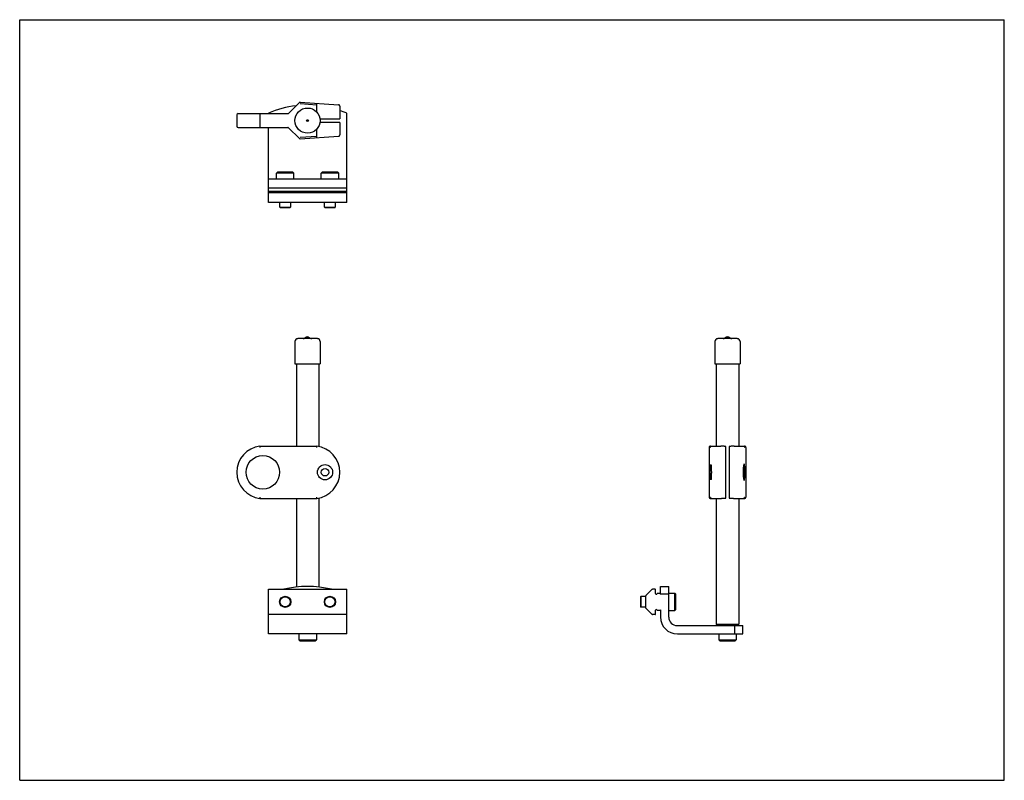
# Model space of a CAD drawing. Header units: inches. Extents: x 0 to 22, y 0 to 17.
import ezdxf

# ---------------------------------------------------------------- set-up
doc = ezdxf.new("R2010")
doc.units = ezdxf.units.IN
doc.header["$LTSCALE"] = 1.21
doc.header["$MEASUREMENT"] = 0
doc.layers.get('0').update_dxf_attribs({"linetype": 'CONTINUOUS'})
doc.layers.add('BRACKET_5_BL0', color=7, linetype='CONTINUOUS')
doc.layers.add('THROUGH_BEAM_1_BL1', color=7, linetype='CONTINUOUS')

# ---------------------------------------------------------------- blocks, each defined once
blk = doc.blocks.new('BRACKET_5_BL0', base_point=(10.858, 9.094))
at = {"layer": 'BRACKET_5_BL0', "color": 7, "linetype": 'CONTINUOUS'}
for p, q in [((5.557, 14.9), (5.557, 14.912)), ((7.307, 12.917), (7.307, 14.912)), ((5.557, 12.917), (5.557, 14.59)), ((7.307, 13.433), (5.557, 13.433)), ((5.759, 13.591), (5.735, 13.567)), ((5.735, 13.433), (5.735, 13.567)), ((6.129, 13.567), (5.735, 13.567)), ((6.105, 13.591), (5.759, 13.591)), ((6.105, 13.591), (6.129, 13.567)), ((6.129, 13.433), (6.129, 13.567)), ((6.759, 13.591), (6.735, 13.567)), ((7.129, 13.567), (6.735, 13.567)), ((6.735, 13.433), (6.735, 13.567)), ((7.105, 13.591), (6.759, 13.591)), ((7.105, 13.591), (7.129, 13.567)), ((7.129, 13.433), (7.129, 13.567)), ((5.557, 13.245), (7.307, 13.245)), ((5.557, 13.17), (7.307, 13.17)), ((5.557, 13.14), (7.307, 13.14)), ((7.307, 12.917), (5.557, 12.917)), ((5.814, 12.807), (5.814, 12.917)), ((5.814, 12.807), (6.05, 12.807)), ((5.814, 12.807), (5.818, 12.803)), ((5.818, 12.803), (6.046, 12.803)), ((6.046, 12.803), (6.05, 12.807)), ((6.05, 12.917), (6.05, 12.807)), ((6.814, 12.807), (6.814, 12.917)), ((6.814, 12.807), (7.05, 12.807)), ((6.814, 12.807), (6.818, 12.803)), ((6.818, 12.803), (7.046, 12.803)), ((7.046, 12.803), (7.05, 12.807)), ((7.05, 12.917), (7.05, 12.807)), ((6.412, 9.903), (6.373, 9.88)), ((6.452, 9.903), (6.412, 9.903)), ((6.452, 9.903), (6.491, 9.88)), ((15.795, 9.903), (15.756, 9.88)), ((15.835, 9.903), (15.795, 9.903)), ((15.873, 9.88), (15.835, 9.903)), ((6.151, 9.808), (6.151, 9.308)), ((6.651, 9.871), (6.213, 9.871)), ((6.713, 9.808), (6.713, 9.308)), ((15.533, 9.808), (15.533, 9.308)), ((16.033, 9.871), (15.596, 9.871)), ((16.096, 9.808), (16.096, 9.308)), ((6.151, 9.308), (6.713, 9.308)), ((6.182, 9.308), (6.182, 7.47)), ((6.682, 9.308), (6.682, 7.463)), ((15.533, 9.308), (16.096, 9.308)), ((15.565, 9.308), (15.565, 7.47)), ((16.065, 9.308), (16.065, 7.47)), ((6.182, 6.3), (6.182, 4.319)), ((6.682, 6.308), (6.682, 4.319)), ((15.565, 6.3), (15.565, 3.491)), ((16.065, 6.3), (16.065, 3.491)), ((5.557, 4.269), (7.307, 4.269)), ((5.557, 3.271), (5.557, 4.269)), ((7.307, 3.271), (7.307, 4.269)), ((13.99, 4.131), (14.122, 4.263)), ((14.2, 4.269), (14.136, 4.269)), ((14.21, 4.174), (14.21, 4.259)), ((14.315, 4.334), (14.503, 4.334)), ((14.315, 4.157), (14.315, 4.334)), ((14.503, 3.647), (14.503, 4.334)), ((14.503, 4.186), (14.637, 4.186)), ((14.66, 4.163), (14.637, 4.186)), ((14.637, 3.793), (14.637, 4.186)), ((13.873, 4.104), (13.877, 4.107)), ((13.873, 4.104), (13.873, 3.875)), ((13.987, 4.107), (13.877, 4.107)), ((13.877, 4.107), (13.877, 3.871)), ((13.987, 3.851), (13.987, 4.124)), ((14.305, 4.174), (14.24, 4.174)), ((14.503, 4.157), (14.315, 4.157)), ((14.66, 3.816), (14.66, 4.163)), ((13.873, 3.875), (13.877, 3.871)), ((13.987, 3.871), (13.877, 3.871)), ((14.122, 3.712), (13.99, 3.844)), ((14.21, 3.716), (14.21, 3.801)), ((14.24, 3.801), (14.305, 3.801)), ((14.315, 3.811), (14.315, 3.651)), ((14.503, 3.793), (14.637, 3.793)), ((14.66, 3.816), (14.637, 3.793)), ((7.307, 3.706), (5.557, 3.706)), ((14.2, 3.706), (14.136, 3.706)), ((14.691, 3.459), (16.159, 3.459)), ((15.565, 3.491), (16.065, 3.491)), ((15.596, 3.459), (15.565, 3.491)), ((15.982, 3.271), (15.982, 3.459)), ((16.033, 3.459), (16.065, 3.491)), ((16.159, 3.271), (16.159, 3.459)), ((7.307, 3.271), (5.557, 3.271)), ((6.235, 3.271), (6.235, 3.137)), ((6.235, 3.137), (6.629, 3.137)), ((6.259, 3.114), (6.235, 3.137)), ((6.259, 3.114), (6.605, 3.114)), ((6.605, 3.114), (6.629, 3.137)), ((6.629, 3.271), (6.629, 3.137)), ((14.695, 3.271), (16.159, 3.271)), ((15.618, 3.271), (15.618, 3.137)), ((15.618, 3.137), (16.012, 3.137)), ((15.642, 3.114), (15.618, 3.137)), ((15.642, 3.114), (15.988, 3.114)), ((15.988, 3.114), (16.012, 3.137)), ((16.012, 3.271), (16.012, 3.137))]:
    blk.add_line(p, q, dxfattribs=at)
for centre, radius in [((6.432, 14.745), 0.281), ((6.432, 14.745), 0.02), ((5.932, 3.989), 0.125), ((5.932, 3.989), 0.118), ((5.932, 3.989), 0.114), ((6.932, 3.989), 0.125), ((6.932, 3.989), 0.118), ((6.932, 3.989), 0.114)]:
    blk.add_circle(centre, radius, dxfattribs=at)
for centre, radius, start, end in [((6.432, 12.839), 2.25, 96.5561, 112.8854), ((6.432, 12.839), 2.25, 67.1146, 71.3337), ((6.432, 9.869), 0.0391, 59.2988, 120.7012), ((15.815, 9.869), 0.0391, 59.2988, 120.7012), ((6.213, 9.808), 0.0625, 90, 180), ((6.341, 9.933), 0.0625, 270, 301), ((6.523, 9.933), 0.0625, 239, 270), ((6.651, 9.808), 0.0625, 0, 90), ((15.596, 9.808), 0.0625, 90, 180), ((15.724, 9.933), 0.0625, 270, 301), ((15.906, 9.933), 0.0625, 239, 270), ((16.033, 9.808), 0.0625, 0, 90), ((6.432, 2.084), 2.25, 76.304, 103.696), ((14.136, 4.249), 0.02, 90, 135), ((14.2, 4.259), 0.01, 0, 90), ((13.997, 4.124), 0.01, 135, 180), ((14.225, 4.174), 0.015, 180, 360), ((14.305, 4.164), 0.01, 0, 90), ((13.997, 3.851), 0.01, 180, 225), ((14.225, 3.801), 0.015, 0, 180), ((14.305, 3.811), 0.01, 270, 360), ((14.136, 3.726), 0.02, 225, 270), ((14.2, 3.716), 0.01, 270, 360), ((14.695, 3.651), 0.38, 180, 270), ((14.691, 3.647), 0.188, 180, 270)]:
    blk.add_arc(centre, radius, start, end, dxfattribs=at)
blk = doc.blocks.new('THROUGH_BEAM_1_BL1', base_point=(10.538, 10.725))
at = {"layer": 'THROUGH_BEAM_1_BL1', "color": 7, "linetype": 'CONTINUOUS'}
for p, q in [((6.008, 14.906), (6.25, 15.149)), ((6.266, 15.155), (7.124, 15.097)), ((6.268, 15.124), (6.639, 15.1)), ((6.639, 14.935), (6.639, 15.1)), ((7.152, 15.067), (7.152, 14.785)), ((4.852, 14.87), (4.852, 14.62)), ((4.882, 14.9), (5.994, 14.9)), ((5.365, 14.87), (5.365, 14.62)), ((6.71, 14.785), (7.152, 14.785)), ((4.882, 14.59), (5.994, 14.59)), ((6.25, 14.342), (6.008, 14.584)), ((6.639, 14.391), (6.639, 14.555)), ((7.152, 14.705), (6.71, 14.705)), ((7.152, 14.705), (7.152, 14.423)), ((6.266, 14.336), (7.124, 14.393)), ((6.639, 14.391), (6.268, 14.366)), ((5.365, 7.47), (6.639, 7.47)), ((5.365, 7.47), (5.367, 7.44)), ((15.405, 7.44), (15.405, 6.33)), ((15.436, 7.47), (15.435, 7.47)), ((15.436, 7.47), (15.665, 7.47)), ((15.775, 6.308), (15.775, 7.463)), ((15.855, 7.463), (15.855, 6.308)), ((15.964, 7.47), (16.194, 7.47)), ((16.194, 7.47), (16.194, 7.47)), ((16.224, 7.44), (16.224, 6.33)), ((16.176, 6.979), (16.187, 7.072)), ((16.187, 7.072), (16.198, 6.979)), ((16.176, 6.979), (16.198, 6.979)), ((16.176, 6.792), (16.176, 6.979)), ((16.198, 6.979), (16.198, 6.792)), ((16.176, 6.792), (16.198, 6.792)), ((16.187, 6.698), (16.176, 6.792)), ((16.198, 6.792), (16.187, 6.698)), ((5.367, 6.33), (5.365, 6.3)), ((5.365, 6.3), (6.639, 6.3)), ((15.435, 6.3), (15.436, 6.3)), ((15.436, 6.3), (15.665, 6.3)), ((15.964, 6.3), (16.194, 6.3)), ((16.194, 6.3), (16.194, 6.3)), ((16.194, 6.3), (16.195, 6.3))]:
    blk.add_line(p, q, dxfattribs=at)
for points in [[(7.152, 15.067), (7.152, 15.07), (7.151, 15.075), (7.15, 15.079), (7.148, 15.082), (7.146, 15.086), (7.143, 15.089), (7.139, 15.092), (7.136, 15.094), (7.132, 15.095), (7.128, 15.097), (7.124, 15.097)], [(7.124, 14.393), (7.128, 14.394), (7.132, 14.395), (7.136, 14.397), (7.139, 14.399), (7.143, 14.402), (7.146, 14.405), (7.148, 14.408), (7.15, 14.412), (7.151, 14.416), (7.152, 14.42), (7.152, 14.423)], [(15.435, 7.47), (15.43, 7.47), (15.426, 7.469), (15.421, 7.467), (15.417, 7.464), (15.414, 7.461), (15.411, 7.458), (15.409, 7.454), (15.407, 7.45), (15.406, 7.445), (15.405, 7.441), (15.405, 7.44)], [(16.224, 7.44), (16.224, 7.441), (16.224, 7.445), (16.223, 7.45), (16.221, 7.454), (16.219, 7.458), (16.216, 7.461), (16.212, 7.464), (16.208, 7.467), (16.204, 7.469), (16.199, 7.47), (16.194, 7.47)], [(15.405, 6.33), (15.406, 6.326), (15.407, 6.321), (15.408, 6.317), (15.411, 6.313), (15.414, 6.31), (15.417, 6.307), (15.421, 6.304), (15.425, 6.302), (15.43, 6.301), (15.435, 6.3)], [(16.195, 6.3), (16.2, 6.301), (16.204, 6.302), (16.209, 6.304), (16.212, 6.307), (16.216, 6.31), (16.219, 6.313), (16.221, 6.317), (16.223, 6.321), (16.224, 6.326), (16.224, 6.33)]]:
    blk.add_lwpolyline(points, dxfattribs=at)
for centre, radius in [((5.432, 6.885), 0.375), ((6.822, 6.885), 0.17), ((6.822, 6.885), 0.0827)]:
    blk.add_circle(centre, radius, dxfattribs=at)
for centre, radius, start, end in [((6.265, 15.135), 0.02, 86.1647, 135), ((4.882, 14.87), 0.03, 90.0026, 180), ((5.994, 14.92), 0.02, 270.0001, 315), ((4.882, 14.62), 0.03, 180, 270), ((5.994, 14.57), 0.02, 45, 90), ((6.265, 14.356), 0.02, 225, 273.8354), ((5.442, 6.885), 0.59, 97.4646, 262.5354), ((6.562, 6.885), 0.59, 277.4646, 82.5354)]:
    blk.add_arc(centre, radius, start, end, dxfattribs=at)
for points, knots in [([(6.639, 15.1), (6.639, 15.102), (6.639, 15.106), (6.639, 15.111), (6.639, 15.116), (6.639, 15.121), (6.639, 15.124), (6.639, 15.126), (6.639, 15.127), (6.639, 15.128), (6.639, 15.128), (6.639, 15.129), (6.639, 15.129), (6.639, 15.129), (6.639, 15.129), (6.639, 15.13), (6.639, 15.13), (6.639, 15.13)], [0, 0, 0, 0, 0.193888, 0.380551, 0.552262, 0.702731, 0.826383, 0.876628, 0.918576, 0.936326, 0.95187, 0.965186, 0.976278, 0.98517, 0.988813, 0.991939, 1, 1, 1, 1]), ([(5.367, 14.9), (5.367, 14.9), (5.367, 14.9), (5.367, 14.9), (5.367, 14.9), (5.367, 14.899), (5.367, 14.899), (5.367, 14.899), (5.366, 14.898), (5.366, 14.897), (5.366, 14.895), (5.366, 14.891), (5.366, 14.887), (5.365, 14.882), (5.365, 14.876), (5.365, 14.872), (5.365, 14.87)], [0, 0, 0, 0, 0.008059, 0.014831, 0.023733, 0.034835, 0.048162, 0.06372, 0.081487, 0.123479, 0.173773, 0.297521, 0.448054, 0.619771, 0.80634, 1, 1, 1, 1]), ([(5.365, 14.62), (5.365, 14.618), (5.365, 14.615), (5.365, 14.609), (5.366, 14.604), (5.366, 14.599), (5.366, 14.596), (5.366, 14.594), (5.366, 14.593), (5.367, 14.592), (5.367, 14.592), (5.367, 14.591), (5.367, 14.591), (5.367, 14.591), (5.367, 14.59), (5.367, 14.59), (5.367, 14.59)], [0, 0, 0, 0, 0.19366, 0.380229, 0.551945, 0.702478, 0.826225, 0.876519, 0.918511, 0.936278, 0.951837, 0.965164, 0.976267, 0.985169, 0.991942, 1, 1, 1, 1]), ([(6.639, 14.361), (6.639, 14.361), (6.639, 14.361), (6.639, 14.361), (6.639, 14.361), (6.639, 14.362), (6.639, 14.362), (6.639, 14.362), (6.639, 14.363), (6.639, 14.363), (6.639, 14.365), (6.639, 14.367), (6.639, 14.37), (6.639, 14.374), (6.639, 14.38), (6.639, 14.385), (6.639, 14.389), (6.639, 14.391)], [0, 0, 0, 0, 0.008066, 0.011195, 0.014838, 0.023733, 0.034827, 0.048145, 0.06369, 0.08144, 0.123389, 0.173632, 0.297282, 0.447748, 0.619456, 0.806116, 1, 1, 1, 1]), ([(6.639, 7.44), (6.639, 7.442), (6.639, 7.446), (6.639, 7.452), (6.639, 7.457), (6.639, 7.461), (6.639, 7.465), (6.639, 7.467), (6.639, 7.468), (6.639, 7.469), (6.639, 7.469), (6.639, 7.469), (6.639, 7.47), (6.639, 7.47), (6.639, 7.47), (6.639, 7.47), (6.639, 7.47)], [0, 0, 0, 0, 0.19348, 0.379841, 0.551425, 0.701957, 0.82582, 0.8762, 0.918281, 0.936092, 0.951692, 0.965058, 0.976195, 0.985128, 0.991924, 1, 1, 1, 1]), ([(15.435, 7.47), (15.433, 7.47), (15.43, 7.47), (15.426, 7.469), (15.423, 7.468), (15.418, 7.465), (15.414, 7.462), (15.41, 7.457), (15.408, 7.453), (15.407, 7.449), (15.406, 7.445), (15.405, 7.442), (15.405, 7.44)], [0, 0, 0, 0, 0.124705, 0.187264, 0.249772, 0.374554, 0.499455, 0.624465, 0.749561, 0.81224, 0.874961, 1, 1, 1, 1]), ([(15.43, 7.44), (15.43, 7.442), (15.431, 7.445), (15.432, 7.449), (15.433, 7.453), (15.435, 7.457), (15.439, 7.462), (15.444, 7.465), (15.448, 7.468), (15.452, 7.469), (15.455, 7.47), (15.458, 7.47), (15.46, 7.47)], [0, 0, 0, 0, 0.124739, 0.18736, 0.249962, 0.374958, 0.500005, 0.625053, 0.750048, 0.812646, 0.875263, 1, 1, 1, 1]), ([(15.775, 7.463), (15.765, 7.463), (15.751, 7.464), (15.731, 7.465), (15.713, 7.466), (15.691, 7.468), (15.674, 7.47), (15.665, 7.47)], [0, 0, 0, 0, 0.266336, 0.396544, 0.524113, 0.769785, 1, 1, 1, 1]), ([(15.964, 7.47), (15.956, 7.47), (15.938, 7.468), (15.912, 7.466), (15.884, 7.464), (15.864, 7.463), (15.855, 7.463)], [0, 0, 0, 0, 0.230216, 0.475889, 0.733664, 1, 1, 1, 1]), ([(16.169, 7.47), (16.171, 7.47), (16.174, 7.47), (16.178, 7.469), (16.182, 7.468), (16.186, 7.465), (16.19, 7.462), (16.194, 7.457), (16.197, 7.453), (16.198, 7.449), (16.199, 7.445), (16.199, 7.442), (16.199, 7.44)], [0, 0, 0, 0, 0.124738, 0.187355, 0.249952, 0.374947, 0.499995, 0.625041, 0.750037, 0.812639, 0.875261, 1, 1, 1, 1]), ([(16.224, 7.44), (16.224, 7.442), (16.224, 7.445), (16.223, 7.449), (16.222, 7.453), (16.219, 7.457), (16.216, 7.462), (16.211, 7.465), (16.207, 7.468), (16.203, 7.469), (16.199, 7.47), (16.196, 7.47), (16.194, 7.47)], [0, 0, 0, 0, 0.125048, 0.187779, 0.25047, 0.375578, 0.500582, 0.625472, 0.750242, 0.812743, 0.875296, 1, 1, 1, 1]), ([(15.431, 6.885), (15.431, 6.896), (15.431, 6.918), (15.432, 6.945), (15.433, 6.965), (15.433, 6.98), (15.434, 6.993), (15.435, 7.005), (15.435, 7.016), (15.436, 7.025), (15.437, 7.031), (15.437, 7.035), (15.438, 7.039), (15.438, 7.042), (15.439, 7.045), (15.439, 7.048), (15.44, 7.05), (15.44, 7.051), (15.44, 7.052), (15.441, 7.053), (15.441, 7.053), (15.441, 7.054), (15.442, 7.055), (15.442, 7.055), (15.443, 7.055)], [0, 0, 0, 0, 0.193743, 0.380049, 0.46815, 0.55176, 0.630062, 0.702324, 0.767856, 0.826057, 0.852232, 0.876379, 0.898449, 0.918393, 0.936168, 0.951744, 0.965102, 0.970946, 0.976233, 0.980965, 0.98515, 0.988799, 0.99193, 1, 1, 1, 1]), ([(15.443, 7.055), (15.443, 7.055), (15.443, 7.055), (15.443, 7.055), (15.443, 7.055), (15.444, 7.055), (15.444, 7.054), (15.444, 7.053), (15.445, 7.053), (15.445, 7.052), (15.445, 7.05), (15.446, 7.048), (15.446, 7.045), (15.447, 7.042), (15.448, 7.039), (15.448, 7.035), (15.448, 7.031), (15.449, 7.025), (15.45, 7.016), (15.451, 7.005), (15.451, 6.993), (15.452, 6.98), (15.453, 6.965), (15.453, 6.945), (15.454, 6.918), (15.454, 6.896), (15.454, 6.885)], [0, 0, 0, 0, 0.001656, 0.003509, 0.005705, 0.008332, 0.011442, 0.015066, 0.019226, 0.023934, 0.035022, 0.048348, 0.063898, 0.081649, 0.10157, 0.123617, 0.147742, 0.173897, 0.232066, 0.297577, 0.369826, 0.448123, 0.531736, 0.619849, 0.806195, 1, 1, 1, 1]), ([(15.443, 6.715), (15.443, 6.715), (15.442, 6.715), (15.442, 6.716), (15.442, 6.716), (15.441, 6.716), (15.441, 6.717), (15.441, 6.717), (15.441, 6.718), (15.44, 6.719), (15.44, 6.721), (15.439, 6.723), (15.439, 6.725), (15.438, 6.728), (15.438, 6.732), (15.437, 6.735), (15.437, 6.74), (15.436, 6.746), (15.435, 6.754), (15.435, 6.765), (15.434, 6.778), (15.433, 6.791), (15.433, 6.805), (15.432, 6.826), (15.431, 6.853), (15.431, 6.874), (15.431, 6.885)], [0, 0, 0, 0, 0.001656, 0.003509, 0.005705, 0.008332, 0.011442, 0.015067, 0.019226, 0.023934, 0.035022, 0.048348, 0.063898, 0.081649, 0.10157, 0.123617, 0.147742, 0.173897, 0.232066, 0.297577, 0.369826, 0.448123, 0.531736, 0.619849, 0.806195, 1, 1, 1, 1]), ([(15.454, 6.885), (15.454, 6.874), (15.454, 6.853), (15.453, 6.826), (15.453, 6.805), (15.452, 6.791), (15.451, 6.778), (15.451, 6.765), (15.45, 6.754), (15.449, 6.746), (15.448, 6.74), (15.448, 6.736), (15.448, 6.732), (15.447, 6.728), (15.446, 6.725), (15.446, 6.723), (15.446, 6.721), (15.445, 6.72), (15.445, 6.719), (15.445, 6.718), (15.444, 6.717), (15.444, 6.717), (15.444, 6.716), (15.443, 6.715), (15.443, 6.715)], [0, 0, 0, 0, 0.193744, 0.380049, 0.468151, 0.551761, 0.630063, 0.702325, 0.767857, 0.826058, 0.852233, 0.87638, 0.89845, 0.918394, 0.936168, 0.951744, 0.965102, 0.970946, 0.976233, 0.980965, 0.98515, 0.988799, 0.99193, 1, 1, 1, 1]), ([(6.639, 6.3), (6.639, 6.3), (6.639, 6.3), (6.639, 6.301), (6.639, 6.301), (6.639, 6.301), (6.639, 6.302), (6.639, 6.302), (6.639, 6.303), (6.639, 6.304), (6.639, 6.306), (6.639, 6.309), (6.639, 6.314), (6.639, 6.319), (6.639, 6.325), (6.639, 6.328), (6.639, 6.33)], [0, 0, 0, 0, 0.008043, 0.014821, 0.023739, 0.034865, 0.048226, 0.063823, 0.081635, 0.123721, 0.174107, 0.297986, 0.448534, 0.620135, 0.806509, 1, 1, 1, 1]), ([(15.405, 6.33), (15.405, 6.328), (15.406, 6.325), (15.407, 6.322), (15.408, 6.318), (15.41, 6.314), (15.414, 6.309), (15.418, 6.305), (15.423, 6.303), (15.426, 6.302), (15.43, 6.301), (15.433, 6.3), (15.435, 6.3)], [0, 0, 0, 0, 0.125045, 0.187773, 0.250462, 0.375569, 0.500573, 0.625465, 0.750238, 0.812742, 0.875297, 1, 1, 1, 1]), ([(15.46, 6.3), (15.458, 6.3), (15.455, 6.301), (15.452, 6.302), (15.448, 6.303), (15.444, 6.305), (15.439, 6.309), (15.435, 6.314), (15.433, 6.318), (15.432, 6.322), (15.431, 6.325), (15.43, 6.328), (15.43, 6.33)], [0, 0, 0, 0, 0.124742, 0.187362, 0.249959, 0.374951, 0.499998, 0.625045, 0.750043, 0.812644, 0.875264, 1, 1, 1, 1]), ([(15.665, 6.3), (15.674, 6.301), (15.691, 6.303), (15.718, 6.305), (15.746, 6.307), (15.765, 6.308), (15.775, 6.308)], [0, 0, 0, 0, 0.230216, 0.475889, 0.733664, 1, 1, 1, 1]), ([(15.855, 6.308), (15.864, 6.308), (15.879, 6.307), (15.898, 6.306), (15.916, 6.305), (15.938, 6.303), (15.956, 6.301), (15.964, 6.3)], [0, 0, 0, 0, 0.266336, 0.396544, 0.524113, 0.769785, 1, 1, 1, 1]), ([(16.199, 6.33), (16.199, 6.328), (16.199, 6.325), (16.198, 6.322), (16.197, 6.318), (16.194, 6.314), (16.19, 6.309), (16.186, 6.305), (16.182, 6.303), (16.178, 6.302), (16.174, 6.301), (16.171, 6.3), (16.169, 6.3)], [0, 0, 0, 0, 0.124736, 0.187355, 0.249956, 0.374953, 0.500001, 0.625048, 0.750041, 0.812639, 0.875258, 1, 1, 1, 1]), ([(16.194, 6.3), (16.196, 6.3), (16.199, 6.301), (16.203, 6.302), (16.207, 6.303), (16.211, 6.305), (16.216, 6.309), (16.219, 6.314), (16.222, 6.318), (16.223, 6.322), (16.224, 6.325), (16.224, 6.328), (16.224, 6.33)], [0, 0, 0, 0, 0.124708, 0.187266, 0.249772, 0.374552, 0.499453, 0.624462, 0.749556, 0.812237, 0.874959, 1, 1, 1, 1])]:
    blk.add_open_spline(points, degree=3, knots=knots, dxfattribs=at)

msp = doc.modelspace()

# ---------------------------------------------------------------- linework, layer by layer
at = {"color": 7, "linetype": 'CONTINUOUS'}
for p, q in [((0, 0), (0, 17)), ((0, 17), (22, 17)), ((22, 0), (22, 17)), ((0, 0), (22, 0))]:
    msp.add_line(p, q, dxfattribs=at)

# ---------------------------------------------------------------- block references
at = {"layer": 'BRACKET_5_BL0'}
msp.add_blockref('BRACKET_5_BL0', (10.858, 9.094), dxfattribs=at)
at = {"layer": 'THROUGH_BEAM_1_BL1'}
msp.add_blockref('THROUGH_BEAM_1_BL1', (10.538, 10.725), dxfattribs=at)

doc.saveas('drawing.dxf')
